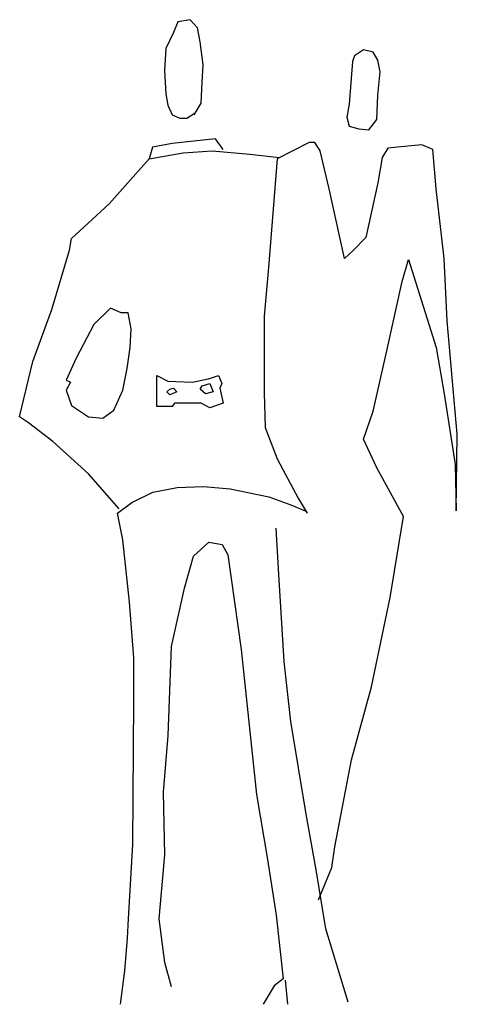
# Model space of a CAD drawing. Extents: x -0.36 to 0.4, y 0 to 1.72.
import ezdxf

# ---------------------------------------------------------------- set-up
doc = ezdxf.new("R2010")
doc.units = 0
doc.header["$MEASUREMENT"] = 0
doc.layers.add('HUMANOS', color=1, linetype='CONTINUOUS')

msp = doc.modelspace()

# ---------------------------------------------------------------- linework, layer by layer
at = {"layer": 'HUMANOS'}
for p, q in [((-0.0666, 1.7204), (-0.0878, 1.7166)), ((-0.0535, 1.706), (-0.0666, 1.7204)), ((-0.0878, 1.7166), (-0.0953, 1.6983)), ((-0.0491, 1.682), (-0.0535, 1.706)), ((-0.0953, 1.6983), (-0.1091, 1.6699)), ((-0.1091, 1.6699), (-0.111, 1.6315)), ((-0.0435, 1.6416), (-0.0491, 1.682)), ((0.2209, 1.6574), (0.2171, 1.6473)), ((0.2365, 1.668), (0.2209, 1.6574)), ((0.2534, 1.6637), (0.2365, 1.668)), ((0.2615, 1.6497), (0.2534, 1.6637)), ((-0.0453, 1.6113), (-0.0435, 1.6416)), ((0.2171, 1.6473), (0.2115, 1.5728)), ((0.2653, 1.6295), (0.2615, 1.6497)), ((-0.111, 1.6315), (-0.1091, 1.5911)), ((0.2615, 1.5887), (0.2653, 1.6295)), ((-0.0472, 1.5747), (-0.0453, 1.6113)), ((-0.1091, 1.5911), (-0.1053, 1.5709)), ((0.2596, 1.5463), (0.2615, 1.5887)), ((-0.1053, 1.5709), (-0.0978, 1.5545)), ((-0.0591, 1.5545), (-0.0472, 1.5747)), ((0.2115, 1.5728), (0.2071, 1.5502)), ((-0.0978, 1.5545), (-0.0841, 1.5483)), ((-0.0841, 1.5483), (-0.0722, 1.5483)), ((-0.0722, 1.5483), (-0.0591, 1.5564)), ((0.2071, 1.5502), (0.2115, 1.5343)), ((0.2115, 1.5343), (0.2284, 1.53)), ((0.2459, 1.5281), (0.2596, 1.5463)), ((0.2284, 1.53), (0.2459, 1.5281)), ((-0.1322, 1.4978), (-0.1378, 1.4776)), ((-0.0978, 1.504), (-0.1322, 1.4978)), ((-0.0222, 1.5122), (-0.0978, 1.504)), ((-0.0085, 1.4939), (-0.0222, 1.5122)), ((0.1415, 1.5059), (0.0859, 1.4776)), ((0.1515, 1.5059), (0.1415, 1.5059)), ((0.1609, 1.4915), (0.1515, 1.5059)), ((0.2959, 1.4978), (0.279, 1.4958)), ((0.3384, 1.5021), (0.2959, 1.4978)), ((0.3577, 1.4939), (0.3384, 1.5021)), ((-0.1378, 1.4776), (-0.0785, 1.4877)), ((-0.0785, 1.4877), (-0.0278, 1.4915)), ((-0.0278, 1.4915), (0.0378, 1.4857)), ((0.0378, 1.4857), (0.0896, 1.4795)), ((0.1765, 1.4252), (0.1609, 1.4915)), ((0.269, 1.4795), (0.2615, 1.4353)), ((0.279, 1.4958), (0.269, 1.4795)), ((0.3634, 1.4252), (0.3577, 1.4939)), ((-0.2078, 1.3987), (-0.1378, 1.4776)), ((0.0859, 1.4776), (0.0703, 1.2876)), ((0.2615, 1.4353), (0.2496, 1.3823)), ((0.2034, 1.3035), (0.1765, 1.4252)), ((0.3771, 1.3035), (0.3634, 1.4252)), ((-0.2734, 1.3381), (-0.2078, 1.3987)), ((0.2496, 1.3823), (0.2403, 1.34)), ((-0.2772, 1.3179), (-0.2734, 1.3381)), ((0.2403, 1.34), (0.219, 1.3179)), ((-0.3078, 1.2145), (-0.2772, 1.3179)), ((0.219, 1.3179), (0.2034, 1.3035)), ((0.304, 1.2631), (0.3152, 1.3016)), ((0.3152, 1.3016), (0.3634, 1.1477)), ((0.3827, 1.1943), (0.3771, 1.3035)), ((0.0703, 1.2876), (0.0628, 1.2025)), ((0.2771, 1.1419), (0.304, 1.2631)), ((-0.3409, 1.1236), (-0.3078, 1.2145)), ((-0.2053, 1.2164), (-0.2347, 1.1881)), ((-0.1866, 1.2083), (-0.2053, 1.2164)), ((-0.1747, 1.2083), (-0.1866, 1.2083)), ((-0.1691, 1.1804), (-0.1747, 1.2083)), ((-0.2347, 1.1881), (-0.2653, 1.1294)), ((0.0628, 1.2025), (0.0628, 1.0688)), ((0.4002, 0.9962), (0.3827, 1.1943)), ((-0.1709, 1.1477), (-0.1691, 1.1804)), ((-0.1766, 1.1111), (-0.1709, 1.1477)), ((0.2534, 1.0366), (0.2771, 1.1419)), ((0.3634, 1.1477), (0.3771, 1.0669)), ((-0.3641, 1.0265), (-0.3409, 1.1236)), ((-0.2653, 1.1294), (-0.2828, 1.0909)), ((-0.1841, 1.0731), (-0.1766, 1.1111)), ((-0.2828, 1.0909), (-0.2753, 1.0871)), ((-0.2753, 1.0871), (-0.2828, 1.0731)), ((-0.1247, 1.0447), (-0.1247, 1.0991)), ((-0.1247, 1.0991), (-0.1053, 1.089)), ((-0.1053, 1.089), (-0.0628, 1.0871)), ((-0.0628, 1.0871), (-0.0341, 1.0933)), ((-0.0453, 1.0808), (-0.0322, 1.0851)), ((-0.0341, 1.0933), (-0.0166, 1.0991)), ((-0.0322, 1.0851), (-0.026, 1.0707)), ((-0.0166, 1.0991), (-0.011, 1.0851)), ((-0.011, 1.0851), (-0.0147, 1.077)), ((-0.2828, 1.0731), (-0.2734, 1.0467)), ((-0.1997, 1.0385), (-0.1841, 1.0731)), ((-0.1072, 1.0707), (-0.1016, 1.075)), ((-0.1016, 1.0649), (-0.1072, 1.0707)), ((-0.1016, 1.075), (-0.0953, 1.077)), ((-0.0897, 1.0707), (-0.1016, 1.0649)), ((-0.0953, 1.077), (-0.0897, 1.0707)), ((-0.0491, 1.075), (-0.0453, 1.0808)), ((-0.0397, 1.0669), (-0.0491, 1.075)), ((-0.026, 1.0707), (-0.0397, 1.0669)), ((-0.0147, 1.077), (-0.0085, 1.0505)), ((0.0628, 1.0688), (0.0647, 1.0082)), ((0.3771, 1.0669), (0.3965, 0.9433)), ((-0.0935, 1.0505), (-0.0978, 1.0447)), ((-0.0472, 1.0505), (-0.0935, 1.0505)), ((-0.0322, 1.0423), (-0.0472, 1.0505)), ((-0.0085, 1.0505), (-0.0322, 1.0423)), ((-0.2734, 1.0467), (-0.2441, 1.0265)), ((-0.2191, 1.0245), (-0.1997, 1.0385)), ((-0.0978, 1.0447), (-0.1247, 1.0447)), ((0.2365, 0.988), (0.2534, 1.0366)), ((-0.3484, 1.0164), (-0.3641, 1.0265)), ((-0.3059, 0.9837), (-0.3484, 1.0164)), ((-0.2441, 1.0265), (-0.2191, 1.0245)), ((0.0647, 1.0082), (0.0859, 0.9534)), ((-0.2441, 0.9274), (-0.3059, 0.9837)), ((0.2596, 0.9375), (0.2365, 0.988)), ((0.3984, 0.8625), (0.4002, 0.9962)), ((0.0859, 0.9534), (0.1221, 0.8846)), ((0.3065, 0.8524), (0.2596, 0.9375)), ((0.3965, 0.9433), (0.3984, 0.8625)), ((-0.1903, 0.8663), (-0.2441, 0.9274)), ((-0.1684, 0.8769), (-0.1316, 0.8952)), ((-0.1316, 0.8952), (-0.0891, 0.9033)), ((-0.0891, 0.9033), (-0.0428, 0.9053)), ((-0.0428, 0.9053), (0.0034, 0.9009)), ((0.0034, 0.9009), (0.0709, 0.887)), ((0.0709, 0.887), (0.1096, 0.873)), ((0.1221, 0.8846), (0.1378, 0.8586)), ((-0.1934, 0.8586), (-0.1684, 0.8769)), ((0.1096, 0.873), (0.1346, 0.8625)), ((-0.1841, 0.812), (-0.1934, 0.8586)), ((0.2828, 0.711), (0.3065, 0.8524)), ((0.0884, 0.7514), (0.084, 0.8322)), ((-0.1722, 0.7028), (-0.1841, 0.812)), ((-0.0603, 0.7836), (-0.0335, 0.8081)), ((-0.0335, 0.8081), (-0.0103, 0.8038)), ((-0.0103, 0.8038), (-0.0003, 0.786)), ((-0.076, 0.7273), (-0.0603, 0.7836)), ((-0.0003, 0.786), (0.0228, 0.6201)), ((0.0978, 0.5994), (0.0884, 0.7514)), ((-0.0991, 0.6258), (-0.076, 0.7273)), ((0.2503, 0.5551), (0.2828, 0.711)), ((-0.1647, 0.6056), (-0.1722, 0.7028)), ((-0.1047, 0.47), (-0.0991, 0.6258)), ((0.0228, 0.6201), (0.0497, 0.3671)), ((-0.1647, 0.5306), (-0.1647, 0.6056)), ((0.1096, 0.4945), (0.0978, 0.5994)), ((0.2153, 0.4277), (0.2503, 0.5551)), ((-0.1666, 0.28), (-0.1647, 0.5306)), ((0.1365, 0.3325), (0.1096, 0.4945)), ((-0.1128, 0.3709), (-0.1047, 0.47)), ((0.1865, 0.2757), (0.2153, 0.4277)), ((-0.1103, 0.2618), (-0.1128, 0.3709)), ((0.0497, 0.3671), (0.069, 0.2536)), ((0.154, 0.2353), (0.1365, 0.3325)), ((-0.1741, 0.1502), (-0.1666, 0.28)), ((0.1809, 0.2396), (0.1865, 0.2757)), ((-0.1203, 0.1502), (-0.1103, 0.2618)), ((0.069, 0.2536), (0.084, 0.1564)), ((0.1709, 0.1324), (0.154, 0.2353)), ((0.1578, 0.1829), (0.1809, 0.2396)), ((0.084, 0.1564), (0.0959, 0.0453)), ((-0.1759, 0.116), (-0.1741, 0.1502)), ((-0.1103, 0.0737), (-0.1203, 0.1502)), ((0.2096, 0.0045), (0.1709, 0.1324)), ((-0.1803, 0.0593), (-0.1759, 0.116)), ((-0.0991, 0.0309), (-0.1103, 0.0737)), ((-0.1878, 0.0006), (-0.1803, 0.0593)), ((0.0959, 0.0453), (0.0803, 0.0328)), ((0.0996, 0.0429), (0.1034, 0.0006)), ((0.0803, 0.0328), (0.0609, 0.0006))]:
    msp.add_line(p, q, dxfattribs=at)

doc.saveas('drawing.dxf')
